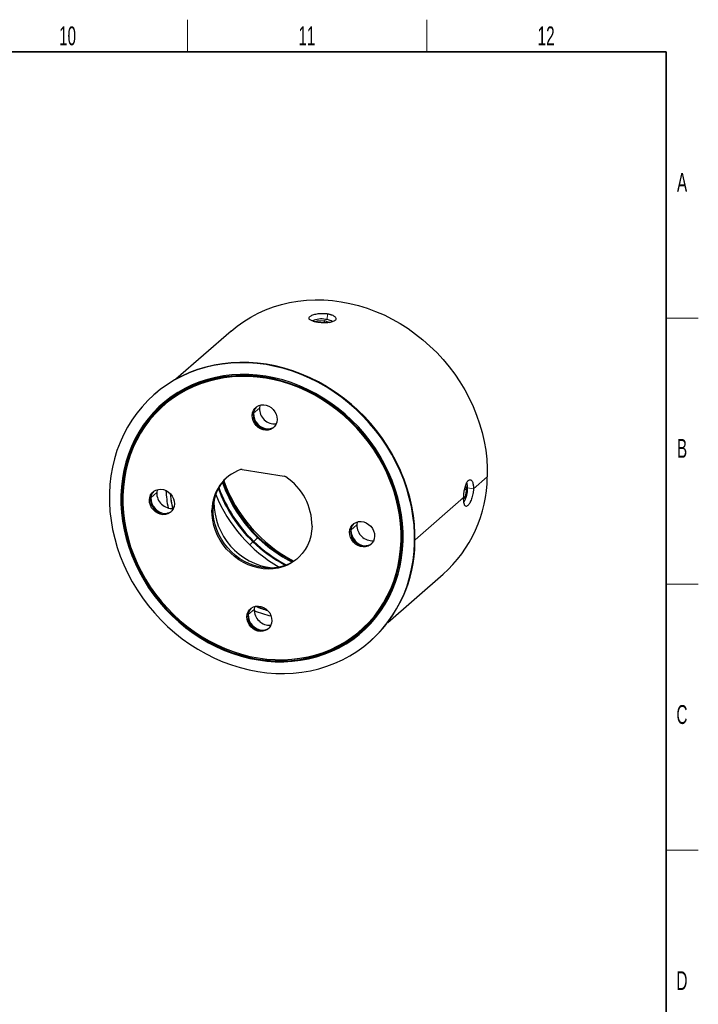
# Model space of a CAD drawing. Header units: millimetres. Extents: x 16 to 581, y 2 to 418.
# Tile 4 of 4: x 451 to 577, y 231 to 414. Entities that reach past the tile are written whole.
import ezdxf

# ---------------------------------------------------------------- set-up
doc = ezdxf.new("R2010")
doc.units = ezdxf.units.MM
doc.styles.add('SLDTEXTSTYLE0', font='TXT', dxfattribs={"width": 0.605})

msp = doc.modelspace()

# ---------------------------------------------------------------- linework, layer by layer
at = {"color": 7, "linetype": 'Continuous', "lineweight": 18}
for p, q in [((482, 408), (482, 414)), ((526.5, 408), (526.5, 414)), ((508.021, 359.309), (507.992, 358.208)), ((577, 358.5), (571, 358.5)), ((494.283, 340.794), (495.381, 341.75)), ((494.25, 340.573), (494.03, 340.382)), ((537.754, 328.96), (535.192, 326.729)), ((475.186, 325.079), (476.284, 326.035)), ((535.192, 326.729), (534.105, 326.905)), ((469.696, 325.436), (469.63, 325.522)), ((470.002, 325.462), (469.789, 325.421)), ((475.152, 324.858), (474.933, 324.666)), ((486.936, 324.316), (486.91, 324.294)), ((533.362, 325.135), (524.32, 317.261)), ((486.781, 322.981), (486.561, 322.79)), ((512.364, 318.853), (512.144, 318.662)), ((512.398, 319.074), (513.496, 320.03)), ((494.165, 316.877), (493.592, 316.29)), ((495.048, 317.647), (494.353, 316.934)), ((521.726, 317.115), (521.793, 317.029)), ((521.886, 317.014), (522.099, 317.055)), ((524.311, 316.774), (524.238, 316.71)), ((577, 309), (571, 309)), ((493.3, 303.359), (494.398, 304.315)), ((493.267, 303.138), (493.047, 302.946)), ((577, 259.5), (571, 259.5))]:
    msp.add_line(p, q, dxfattribs=at)
at = {"color": 7, "linetype": 'Continuous', "lineweight": 35}
for p, q in [((37, 408), (571, 408)), ((571, 408), (571, 12))]:
    msp.add_line(p, q, dxfattribs=at)
at = {"color": 7, "linetype": 'Continuous', "lineweight": 25}
for p, q in [((505.925, 357.777), (506.094, 357.969)), ((506.088, 357.739), (506.094, 357.969)), ((506.094, 357.969), (507.499, 358.053)), ((507.488, 357.624), (507.499, 358.053)), ((507.499, 358.053), (508.411, 357.69)), ((490.144, 356.088), (479.862, 347.134)), ((475.908, 344.353), (475.834, 344.29)), ((494.283, 340.794), (494.293, 340.961)), ((492.205, 330.338), (499.966, 329.085)), ((533.56, 326.701), (533.876, 326.65)), ((533.876, 326.65), (533.618, 325.233)), ((533.694, 327.223), (533.876, 326.65)), ((475.186, 325.079), (475.196, 325.246)), ((486.936, 324.316), (486.941, 324.461)), ((533.618, 325.233), (533.369, 324.965)), ((533.373, 325.272), (533.618, 325.233)), ((512.398, 319.074), (512.408, 319.241)), ((519.266, 301.886), (529.547, 310.84)), ((493.3, 303.359), (493.31, 303.526)), ((515.894, 298.288), (515.968, 298.351))]:
    msp.add_line(p, q, dxfattribs=at)
at = {"color": 7, "linetype": 'Continuous', "lineweight": 25, "flags": 128}
for points in [[(490.144, 356.088), (491.23, 356.977), (492.471, 357.867), (493.771, 358.674), (495.125, 359.396), (496.53, 360.031), (497.979, 360.575), (499.468, 361.028), (500.993, 361.387), (502.548, 361.652), (504.127, 361.822), (505.725, 361.896), (507.338, 361.873), (508.959, 361.755), (510.583, 361.54), (512.204, 361.231), (513.818, 360.828), (515.418, 360.332), (516.999, 359.745), (518.556, 359.069), (520.084, 358.307), (521.577, 357.46), (523.03, 356.533), (524.438, 355.527), (525.798, 354.447), (527.103, 353.295), (528.35, 352.077), (529.534, 350.795), (530.652, 349.455), (531.699, 348.061), (532.672, 346.617), (533.568, 345.129), (534.384, 343.602), (535.117, 342.04), (535.764, 340.449), (536.323, 338.834), (536.793, 337.202), (537.172, 335.556), (537.458, 333.904), (537.651, 332.25), (537.75, 330.6), (537.754, 328.96)], [(524.238, 316.71), (524.234, 318.377), (524.133, 320.055), (523.937, 321.736), (523.646, 323.416), (523.261, 325.089), (522.783, 326.749), (522.215, 328.39), (521.557, 330.008), (520.812, 331.596), (519.982, 333.149), (519.071, 334.662), (518.082, 336.129), (517.017, 337.547), (515.881, 338.909), (514.677, 340.212), (513.409, 341.451), (512.082, 342.621), (510.701, 343.72), (509.269, 344.742), (507.791, 345.685), (506.273, 346.546), (504.72, 347.321), (503.137, 348.008), (501.53, 348.604), (499.903, 349.109), (498.263, 349.519), (496.614, 349.833), (494.963, 350.051), (493.315, 350.172), (491.676, 350.195), (490.05, 350.12), (488.445, 349.947), (486.864, 349.678), (485.314, 349.312), (483.8, 348.852), (482.327, 348.298), (480.899, 347.653), (479.522, 346.919), (478.2, 346.098), (476.938, 345.193), (475.74, 344.208), (474.611, 343.144), (473.553, 342.007), (472.57, 340.8), (471.667, 339.526), (470.845, 338.191), (470.108, 336.799), (469.458, 335.354), (468.897, 333.862), (468.428, 332.327), (468.052, 330.755), (467.769, 329.15), (467.582, 327.519), (467.49, 325.867)], [(524.311, 316.774), (524.307, 318.441), (524.207, 320.118), (524.011, 321.8), (523.719, 323.48), (523.334, 325.153), (522.857, 326.813), (522.288, 328.454), (521.63, 330.071), (520.885, 331.659), (520.056, 333.212), (519.145, 334.725), (518.155, 336.193), (517.09, 337.61), (515.954, 338.973), (514.75, 340.276), (513.483, 341.514), (512.156, 342.685), (510.774, 343.783), (509.342, 344.806), (507.864, 345.749), (506.347, 346.609), (504.794, 347.385), (503.211, 348.072), (501.603, 348.668), (499.976, 349.172), (498.336, 349.582), (496.687, 349.897), (495.036, 350.115), (493.388, 350.235), (491.749, 350.258), (490.124, 350.183), (488.518, 350.011), (486.938, 349.741), (485.388, 349.376), (483.873, 348.916), (482.4, 348.362), (480.972, 347.717), (479.595, 346.983), (478.274, 346.162), (477.012, 345.257), (475.908, 344.353)], [(522.099, 317.055), (522.093, 318.656), (521.991, 320.267), (521.794, 321.882), (521.502, 323.494), (521.117, 325.099), (520.64, 326.689), (520.072, 328.26), (519.416, 329.805), (518.674, 331.319), (517.848, 332.797), (516.943, 334.233), (515.961, 335.621), (514.905, 336.957), (513.78, 338.236), (512.589, 339.453), (511.338, 340.604), (510.03, 341.684), (508.67, 342.69), (507.263, 343.618), (505.815, 344.464), (504.331, 345.226), (502.816, 345.901), (501.275, 346.485), (499.715, 346.978), (498.14, 347.377), (496.558, 347.681), (494.972, 347.888), (493.39, 347.998), (491.817, 348.011), (490.259, 347.927), (488.721, 347.745), (487.21, 347.467), (485.73, 347.093), (484.287, 346.625), (482.886, 346.065), (481.532, 345.414), (480.231, 344.675), (478.987, 343.851), (477.804, 342.944), (476.687, 341.959), (475.641, 340.898), (474.668, 339.765), (473.772, 338.565), (472.957, 337.302), (472.226, 335.981), (471.581, 334.606), (471.024, 333.182), (470.558, 331.715), (470.185, 330.21), (469.905, 328.672), (469.72, 327.108), (469.63, 325.522)], [(521.886, 317.014), (521.88, 318.607), (521.779, 320.209), (521.583, 321.815), (521.293, 323.419), (520.909, 325.015), (520.435, 326.597), (519.87, 328.159), (519.217, 329.696), (518.479, 331.202), (517.658, 332.672), (516.758, 334.1), (515.781, 335.481), (514.73, 336.81), (513.611, 338.082), (512.427, 339.293), (511.182, 340.437), (509.881, 341.512), (508.528, 342.513), (507.13, 343.436), (505.689, 344.277), (504.213, 345.035), (502.706, 345.706), (501.173, 346.287), (499.621, 346.778), (498.055, 347.174), (496.481, 347.476), (494.904, 347.683), (493.33, 347.793), (491.766, 347.806), (490.216, 347.721), (488.686, 347.541), (487.183, 347.264), (485.71, 346.892), (484.275, 346.426), (482.881, 345.869), (481.535, 345.222), (480.241, 344.487), (479.003, 343.667), (477.827, 342.765), (476.716, 341.785), (475.675, 340.73), (474.707, 339.603), (473.817, 338.409), (473.006, 337.153), (472.278, 335.839), (471.637, 334.471), (471.083, 333.055), (470.62, 331.596), (470.248, 330.099), (469.97, 328.569), (469.786, 327.013), (469.696, 325.436)], [(521.793, 317.029), (521.787, 318.616), (521.686, 320.213), (521.491, 321.813), (521.202, 323.411), (520.82, 325.001), (520.347, 326.577), (519.784, 328.134), (519.134, 329.666), (518.398, 331.167), (517.58, 332.631), (516.683, 334.054), (515.709, 335.43), (514.663, 336.754), (513.548, 338.022), (512.368, 339.228), (511.127, 340.369), (509.831, 341.44), (508.483, 342.437), (507.089, 343.356), (505.654, 344.195), (504.183, 344.95), (502.681, 345.619), (501.154, 346.198), (499.607, 346.686), (498.047, 347.082), (496.478, 347.383), (494.907, 347.589), (493.339, 347.698), (491.78, 347.711), (490.236, 347.627), (488.712, 347.447), (487.213, 347.171), (485.746, 346.8), (484.316, 346.337), (482.927, 345.781), (481.586, 345.136), (480.296, 344.404), (479.063, 343.587), (477.891, 342.688), (476.784, 341.712), (475.747, 340.66), (474.783, 339.538), (473.895, 338.348), (473.087, 337.096), (472.362, 335.787), (471.723, 334.424), (471.171, 333.013), (470.709, 331.559), (470.339, 330.067), (470.062, 328.543), (469.878, 326.993), (469.789, 325.421)], [(521.726, 317.115), (521.721, 318.694), (521.62, 320.282), (521.426, 321.873), (521.138, 323.463), (520.759, 325.045), (520.288, 326.612), (519.728, 328.161), (519.082, 329.684), (518.35, 331.177), (517.537, 332.634), (516.644, 334.049), (515.676, 335.418), (514.635, 336.735), (513.526, 337.996), (512.352, 339.195), (511.118, 340.33), (509.829, 341.395), (508.488, 342.387), (507.102, 343.301), (505.674, 344.136), (504.211, 344.887), (502.717, 345.551), (501.198, 346.128), (499.66, 346.614), (498.108, 347.007), (496.548, 347.306), (494.985, 347.511), (493.425, 347.62), (491.875, 347.632), (490.339, 347.549), (488.823, 347.37), (487.332, 347.095), (485.873, 346.727), (484.451, 346.266), (483.07, 345.713), (481.735, 345.071), (480.453, 344.343), (479.226, 343.531), (478.06, 342.637), (476.959, 341.665), (475.928, 340.619), (474.968, 339.503), (474.086, 338.32), (473.282, 337.075), (472.561, 335.772), (471.925, 334.417), (471.377, 333.013), (470.917, 331.567), (470.549, 330.084), (470.273, 328.568), (470.091, 327.025), (470.002, 325.462)], [(494.03, 340.382), (494.094, 340.86), (494.256, 341.301), (494.511, 341.685), (494.845, 341.996), (495.246, 342.22), (495.696, 342.348), (496.174, 342.372), (496.66, 342.294), (497.133, 342.116), (497.572, 341.845), (497.958, 341.494), (498.274, 341.078), (498.506, 340.615), (498.644, 340.126), (498.682, 339.631)], [(495.457, 342.294), (495.443, 342.236), (495.381, 341.75)], [(498.682, 339.631), (498.618, 339.153), (498.456, 338.712), (498.201, 338.327), (497.867, 338.016), (497.466, 337.792), (497.016, 337.665), (496.538, 337.64), (496.052, 337.719), (495.579, 337.897), (495.14, 338.168), (494.754, 338.519), (494.438, 338.935), (494.206, 339.398), (494.068, 339.887), (494.03, 340.382)], [(474.933, 324.666), (474.996, 325.145), (475.159, 325.586), (475.413, 325.97), (475.748, 326.281), (476.149, 326.505), (476.598, 326.632), (477.077, 326.657), (477.563, 326.579), (478.036, 326.4), (478.475, 326.13), (478.86, 325.779), (479.176, 325.363), (479.408, 324.9), (479.546, 324.41), (479.584, 323.916)], [(476.359, 326.579), (476.345, 326.52), (476.284, 326.035)], [(467.49, 325.867), (467.495, 324.2), (467.595, 322.523), (467.791, 320.841), (468.082, 319.161), (468.467, 317.488), (468.945, 315.828), (469.514, 314.187), (470.172, 312.57), (470.917, 310.982), (471.746, 309.429), (472.657, 307.916), (473.647, 306.448), (474.711, 305.031), (475.848, 303.668), (477.052, 302.365), (478.319, 301.127), (479.646, 299.956), (481.028, 298.858), (482.46, 297.835), (483.938, 296.892), (485.455, 296.032), (487.008, 295.257), (488.591, 294.57), (490.199, 293.973), (491.826, 293.469), (493.466, 293.059), (495.115, 292.744), (496.766, 292.526), (498.414, 292.406), (500.053, 292.383), (501.678, 292.458), (503.284, 292.63), (504.864, 292.9), (506.414, 293.265), (507.928, 293.725), (509.402, 294.279), (510.83, 294.924), (512.207, 295.658), (513.528, 296.479), (514.79, 297.384), (515.988, 298.37), (517.118, 299.433), (518.176, 300.57), (519.158, 301.778), (520.062, 303.051), (520.884, 304.386), (521.621, 305.779), (522.271, 307.223), (522.831, 308.716), (523.3, 310.251), (523.677, 311.823), (523.959, 313.427), (524.147, 315.058), (524.238, 316.71)], [(469.63, 325.522), (469.636, 323.921), (469.738, 322.31), (469.935, 320.695), (470.227, 319.083), (470.612, 317.479), (471.089, 315.888), (471.657, 314.318), (472.313, 312.772), (473.055, 311.258), (473.88, 309.78), (474.786, 308.345), (475.768, 306.956), (476.824, 305.62), (477.949, 304.341), (479.139, 303.124), (480.391, 301.973), (481.699, 300.893), (483.059, 299.887), (484.465, 298.959), (485.913, 298.113), (487.398, 297.351), (488.913, 296.677), (490.454, 296.092), (492.014, 295.599), (493.588, 295.2), (495.171, 294.897), (496.756, 294.689), (498.338, 294.579), (499.911, 294.566), (501.469, 294.65), (503.007, 294.832), (504.519, 295.111), (505.999, 295.484), (507.442, 295.952), (508.843, 296.513), (510.197, 297.164), (511.498, 297.903), (512.742, 298.727), (513.925, 299.633), (515.041, 300.619), (516.088, 301.68), (517.061, 302.812), (517.956, 304.012), (518.771, 305.275), (519.503, 306.597), (520.148, 307.972), (520.704, 309.395), (521.17, 310.862), (521.544, 312.367), (521.824, 313.905), (522.009, 315.469), (522.099, 317.055)], [(469.696, 325.436), (469.702, 323.843), (469.804, 322.241), (470, 320.635), (470.29, 319.031), (470.673, 317.435), (471.148, 315.853), (471.712, 314.291), (472.365, 312.754), (473.103, 311.248), (473.924, 309.778), (474.825, 308.35), (475.802, 306.969), (476.852, 305.64), (477.971, 304.368), (479.155, 303.157), (480.4, 302.012), (481.701, 300.938), (483.054, 299.937), (484.453, 299.014), (485.893, 298.172), (487.37, 297.415), (488.877, 296.744), (490.409, 296.162), (491.961, 295.672), (493.527, 295.275), (495.102, 294.973), (496.678, 294.767), (498.252, 294.657), (499.817, 294.644), (501.366, 294.728), (502.896, 294.909), (504.4, 295.186), (505.872, 295.558), (507.307, 296.023), (508.701, 296.581), (510.047, 297.228), (511.341, 297.963), (512.579, 298.783), (513.755, 299.685), (514.866, 300.665), (515.907, 301.72), (516.875, 302.847), (517.766, 304.04), (518.576, 305.297), (519.304, 306.611), (519.946, 307.979), (520.499, 309.395), (520.963, 310.854), (521.334, 312.351), (521.612, 313.88), (521.797, 315.437), (521.886, 317.014)], [(469.789, 325.421), (469.795, 323.834), (469.896, 322.237), (470.092, 320.637), (470.381, 319.039), (470.762, 317.449), (471.236, 315.872), (471.798, 314.316), (472.448, 312.784), (473.184, 311.283), (474.002, 309.819), (474.899, 308.396), (475.873, 307.02), (476.919, 305.695), (478.035, 304.428), (479.215, 303.221), (480.455, 302.081), (481.751, 301.01), (483.099, 300.013), (484.493, 299.094), (485.928, 298.255), (487.4, 297.5), (488.901, 296.831), (490.428, 296.252), (491.975, 295.763), (493.535, 295.368), (495.104, 295.067), (496.675, 294.861), (498.243, 294.752), (499.802, 294.739), (501.347, 294.823), (502.871, 295.003), (504.369, 295.279), (505.836, 295.649), (507.266, 296.113), (508.655, 296.669), (509.996, 297.314), (511.286, 298.046), (512.519, 298.863), (513.691, 299.761), (514.798, 300.738), (515.835, 301.79), (516.8, 302.912), (517.687, 304.102), (518.495, 305.353), (519.22, 306.663), (519.859, 308.026), (520.411, 309.437), (520.873, 310.891), (521.243, 312.383), (521.52, 313.907), (521.704, 315.457), (521.793, 317.029)], [(470.002, 325.462), (470.008, 323.884), (470.108, 322.296), (470.303, 320.704), (470.59, 319.114), (470.97, 317.533), (471.44, 315.965), (472, 314.416), (472.647, 312.893), (473.378, 311.4), (474.192, 309.944), (475.085, 308.528), (476.053, 307.16), (477.094, 305.842), (478.203, 304.582), (479.377, 303.382), (480.611, 302.247), (481.9, 301.182), (483.24, 300.191), (484.627, 299.276), (486.054, 298.442), (487.518, 297.691), (489.012, 297.026), (490.53, 296.45), (492.069, 295.964), (493.621, 295.571), (495.181, 295.271), (496.744, 295.067), (498.303, 294.958), (499.854, 294.945), (501.39, 295.028), (502.906, 295.208), (504.396, 295.482), (505.855, 295.85), (507.278, 296.312), (508.659, 296.864), (509.993, 297.506), (511.276, 298.234), (512.503, 299.047), (513.668, 299.94), (514.769, 300.912), (515.801, 301.958), (516.76, 303.074), (517.643, 304.257), (518.446, 305.502), (519.167, 306.805), (519.803, 308.16), (520.352, 309.564), (520.811, 311.01), (521.18, 312.494), (521.455, 314.01), (521.638, 315.552), (521.726, 317.115)], [(479.584, 323.916), (479.521, 323.438), (479.358, 322.997), (479.104, 322.612), (478.769, 322.301), (478.368, 322.077), (477.919, 321.95), (477.44, 321.925), (476.954, 322.003), (476.481, 322.182), (476.042, 322.453), (475.657, 322.803), (475.341, 323.219), (475.109, 323.682), (474.971, 324.172), (474.933, 324.666)], [(479.287, 323.076), (479.019, 324.415), (478.824, 325.818)], [(479.318, 323.078), (479.208, 323.537), (478.999, 324.537)], [(505.167, 319.787), (505.095, 318.848), (504.927, 317.934), (504.667, 317.055), (504.316, 316.218), (503.879, 315.434), (503.359, 314.71), (502.763, 314.053), (502.096, 313.471), (501.364, 312.969), (500.577, 312.552), (499.741, 312.225), (498.865, 311.991), (497.958, 311.852), (497.03, 311.81), (496.09, 311.866), (495.148, 312.018), (494.213, 312.265), (493.295, 312.605), (492.403, 313.034), (491.547, 313.547), (490.735, 314.14), (489.976, 314.807), (489.277, 315.54), (488.646, 316.332), (488.088, 317.174), (487.611, 318.059), (487.218, 318.978), (486.914, 319.919), (486.702, 320.875), (486.584, 321.835), (486.561, 322.79)], [(502.54, 313.844), (502.315, 313.662), (501.584, 313.16), (500.796, 312.743), (499.96, 312.416), (499.084, 312.182), (498.178, 312.044), (497.25, 312.002), (496.31, 312.057), (495.367, 312.209), (494.432, 312.456), (493.514, 312.796), (492.622, 313.225), (491.766, 313.739), (490.954, 314.332), (490.195, 314.998), (489.496, 315.731), (488.865, 316.523), (488.308, 317.366), (487.831, 318.251), (487.438, 319.169), (487.134, 320.111), (486.922, 321.066), (486.804, 322.027), (486.781, 322.981)], [(512.144, 318.662), (512.208, 319.14), (512.37, 319.581), (512.625, 319.965), (512.96, 320.276), (513.361, 320.5), (513.81, 320.627), (514.288, 320.652), (514.774, 320.574), (515.247, 320.395), (515.686, 320.125), (516.072, 319.774), (516.388, 319.358), (516.62, 318.895), (516.758, 318.406), (516.796, 317.911)], [(513.571, 320.574), (513.557, 320.515), (513.496, 320.03)], [(516.796, 317.911), (516.732, 317.433), (516.57, 316.992), (516.316, 316.607), (515.981, 316.296), (515.58, 316.072), (515.13, 315.945), (514.652, 315.92), (514.166, 315.999), (513.693, 316.177), (513.254, 316.448), (512.868, 316.799), (512.552, 317.215), (512.32, 317.677), (512.182, 318.167), (512.144, 318.662)], [(493.047, 302.946), (493.111, 303.425), (493.273, 303.865), (493.527, 304.25), (493.862, 304.561), (494.263, 304.785), (494.712, 304.912), (495.191, 304.937), (495.677, 304.859), (496.15, 304.68), (496.589, 304.41), (496.975, 304.059), (497.29, 303.643), (497.522, 303.18), (497.66, 302.69), (497.698, 302.196)], [(494.464, 304.82), (494.459, 304.8), (494.398, 304.315)], [(496.764, 304.137), (496.167, 304.345), (494.738, 304.914), (494.735, 304.916)], [(497.698, 302.196), (497.635, 301.717), (497.472, 301.276), (497.218, 300.892), (496.883, 300.581), (496.482, 300.357), (496.033, 300.23), (495.555, 300.205), (495.068, 300.283), (494.596, 300.462), (494.157, 300.732), (493.771, 301.083), (493.455, 301.499), (493.223, 301.962), (493.085, 302.452), (493.047, 302.946)]]:
    msp.add_lwpolyline(points, dxfattribs=at)
at = {"color": 7, "linetype": 'Continuous', "lineweight": 25}
for centre, radius, start, end in [((506.902, 354.607), 3.733, 77.97671, 116.30937), ((507.565, 355.79), 2.472, 54.39159, 87.3334), ((490.571, 316.679), 33.837, 18.20644, 63.89407), ((496.305, 340.554), 2.055, 135.9582, 179.48367), ((497.227, 340.769), 2.944, 179.50498, 265.92969), ((498.285, 341.698), 2.904, 178.9608, 274.2093), ((496.804, 340.424), 2.558, 176.66928, 300.54099), ((494.549, 322.788), 7.987, 109.62976, 179.98515), ((492.089, 329.65), 0.698, 80.40814, 108.65993), ((494.954, 322.921), 8.174, 132.73398, 179.57819), ((513.594, 336.752), 26.455, 199.14548, 225.862), ((514.5, 337.517), 27.379, 199.80627, 242.29424), ((499.829, 328.264), 0.833, 55.40284, 80.49036), ((494.209, 319.841), 10.958, 359.72058, 56.22297), ((513.19, 329.167), 24.565, 311.74851, 359.51776), ((531.69, 326.99), 2.416, 357.75363, 21.42194), ((477.207, 324.839), 2.055, 135.9582, 179.48367), ((479.187, 325.982), 2.904, 178.9608, 274.2093), ((501.368, 327.706), 23.412, 183.14407, 191.14965), ((512.756, 336.014), 26.509, 199.98439, 225.8395), ((529.34, 326.753), 4.767, 328.46685, 1.71303), ((477.706, 324.709), 2.558, 176.66928, 300.54099), ((478.13, 325.053), 2.944, 179.50498, 265.92969), ((499.239, 324.23), 12.303, 179.59993, 263.19034), ((512.724, 335.97), 27.449, 201.99609, 240.10442), ((514.918, 318.704), 2.558, 176.66928, 300.54099), ((514.419, 318.834), 2.055, 135.9582, 179.48367), ((515.342, 319.049), 2.944, 179.50498, 265.92969), ((516.399, 319.978), 2.904, 178.9608, 274.2093), ((512.598, 335.745), 26.206, 225.67805, 242.19599), ((513.438, 336.459), 26.136, 225.65921, 243.03879), ((499.338, 316.984), 24.974, 311.74851, 359.51776), ((495.322, 303.119), 2.055, 135.9582, 179.48367), ((497.302, 304.262), 2.904, 178.9608, 274.2093), ((503.059, 326.141), 23.707, 248.58435, 256.58298), ((503.93, 327.182), 24.134, 247.39867, 253.20481), ((495.821, 302.989), 2.558, 176.66928, 300.54099), ((496.244, 303.333), 2.944, 179.50498, 265.92969)]:
    msp.add_arc(centre, radius, start, end, dxfattribs=at)
at = {"color": 7, "linetype": 'Continuous', "lineweight": 18}
for centre, radius, start, end in [((513.554, 336.716), 26.572, 199.33172, 225.86047), ((512.718, 335.981), 26.63, 200.26499, 225.83751), ((495.965, 315.148), 2.496, 132.2164, 136.15112), ((512.559, 335.713), 26.327, 225.67976, 241.91315), ((496.848, 315.918), 2.496, 132.2164, 136.15112), ((513.397, 336.424), 26.254, 225.66056, 242.85102)]:
    msp.add_arc(centre, radius, start, end, dxfattribs=at)
at = {"color": 7, "linetype": 'Continuous', "lineweight": 25}
for points, knots in [([(506.191, 357.716), (506.141, 357.724), (506.04, 357.741), (505.894, 357.769), (505.73, 357.805), (505.552, 357.85), (505.306, 357.923), (505.039, 358.026), (504.798, 358.164), (504.646, 358.313), (504.589, 358.47), (504.628, 358.631), (504.763, 358.791), (504.987, 358.944), (505.294, 359.084), (505.669, 359.204), (506.1, 359.298), (506.57, 359.359), (506.979, 359.38), (507.306, 359.377), (507.549, 359.365), (507.789, 359.343), (507.944, 359.321), (508.021, 359.309)], [0, 0, 0, 0, 0.0208537, 0.0416652, 0.062524, 0.0938613, 0.1252111, 0.1875003, 0.2501468, 0.312482, 0.3750227, 0.4375553, 0.499893, 0.5625366, 0.6248238, 0.6874396, 0.7498696, 0.8123117, 0.8749168, 0.9060965, 0.9372763, 0.9686379, 1, 1, 1, 1]), ([(508.021, 359.309), (508.071, 359.301), (508.172, 359.284), (508.317, 359.253), (508.481, 359.212), (508.658, 359.159), (508.905, 359.07), (509.171, 358.94), (509.411, 358.764), (509.562, 358.577), (509.619, 358.387), (509.579, 358.204), (509.445, 358.036), (509.22, 357.891), (508.915, 357.773), (508.54, 357.685), (508.111, 357.63), (507.643, 357.606), (507.235, 357.612), (506.908, 357.631), (506.664, 357.653), (506.423, 357.68), (506.268, 357.704), (506.191, 357.716)], [0, 0, 0, 0, 0.0208122, 0.0415825, 0.0623998, 0.0937018, 0.1250162, 0.1875333, 0.2498672, 0.3124966, 0.3747619, 0.437366, 0.4997577, 0.5622043, 0.6247896, 0.6870722, 0.7497076, 0.8120148, 0.8745586, 0.9057479, 0.9370591, 0.9685884, 1, 1, 1, 1]), ([(533.362, 325.135), (533.364, 325.187), (533.367, 325.289), (533.376, 325.447), (533.389, 325.633), (533.41, 325.849), (533.45, 326.174), (533.516, 326.578), (533.621, 327.037), (533.749, 327.454), (533.898, 327.813), (534.063, 328.1), (534.24, 328.302), (534.422, 328.413), (534.602, 328.428), (534.772, 328.347), (534.923, 328.173), (535.047, 327.914), (535.123, 327.635), (535.164, 327.38), (535.184, 327.175), (535.195, 326.958), (535.193, 326.805), (535.192, 326.729)], [0, 0, 0, 0, 0.0208122, 0.0415825, 0.0623998, 0.0937018, 0.1250162, 0.1875333, 0.2498672, 0.3124966, 0.3747619, 0.437366, 0.4997577, 0.5622043, 0.6247896, 0.6870722, 0.7497076, 0.8120148, 0.8745586, 0.9057479, 0.9370591, 0.9685884, 1, 1, 1, 1]), ([(535.192, 326.729), (535.19, 326.678), (535.187, 326.575), (535.175, 326.418), (535.157, 326.232), (535.128, 326.017), (535.072, 325.694), (534.979, 325.295), (534.836, 324.842), (534.67, 324.431), (534.489, 324.077), (534.302, 323.795), (534.117, 323.593), (533.942, 323.482), (533.784, 323.463), (533.647, 323.54), (533.534, 323.708), (533.448, 323.962), (533.399, 324.237), (533.374, 324.489), (533.363, 324.692), (533.358, 324.907), (533.361, 325.059), (533.362, 325.135)], [0, 0, 0, 0, 0.0208537, 0.0416652, 0.062524, 0.0938613, 0.1252111, 0.1875003, 0.2501468, 0.312482, 0.3750227, 0.4375553, 0.499893, 0.5625366, 0.6248238, 0.6874396, 0.7498696, 0.8123117, 0.8749168, 0.9060965, 0.9372763, 0.9686379, 1, 1, 1, 1])]:
    msp.add_open_spline(points, degree=3, knots=knots, dxfattribs=at)

# ---------------------------------------------------------------- texts
at = {"color": 7, "linetype": 'Continuous', "lineweight": 0, "char_height": 3.5, "attachment_point": 2, "style": 'SLDTEXTSTYLE0'}
for s, insert in [('10', (459.703, 412.743)), ('11', (504.203, 412.743)), ('12', (548.703, 412.743)), ('A', (573.982, 385.501)), ('B', (573.982, 336.001)), ('C', (573.96, 286.501)), ('D', (573.96, 237.001))]:
    msp.add_mtext(s, dxfattribs=dict(at, insert=insert))

doc.saveas('drawing.dxf')
